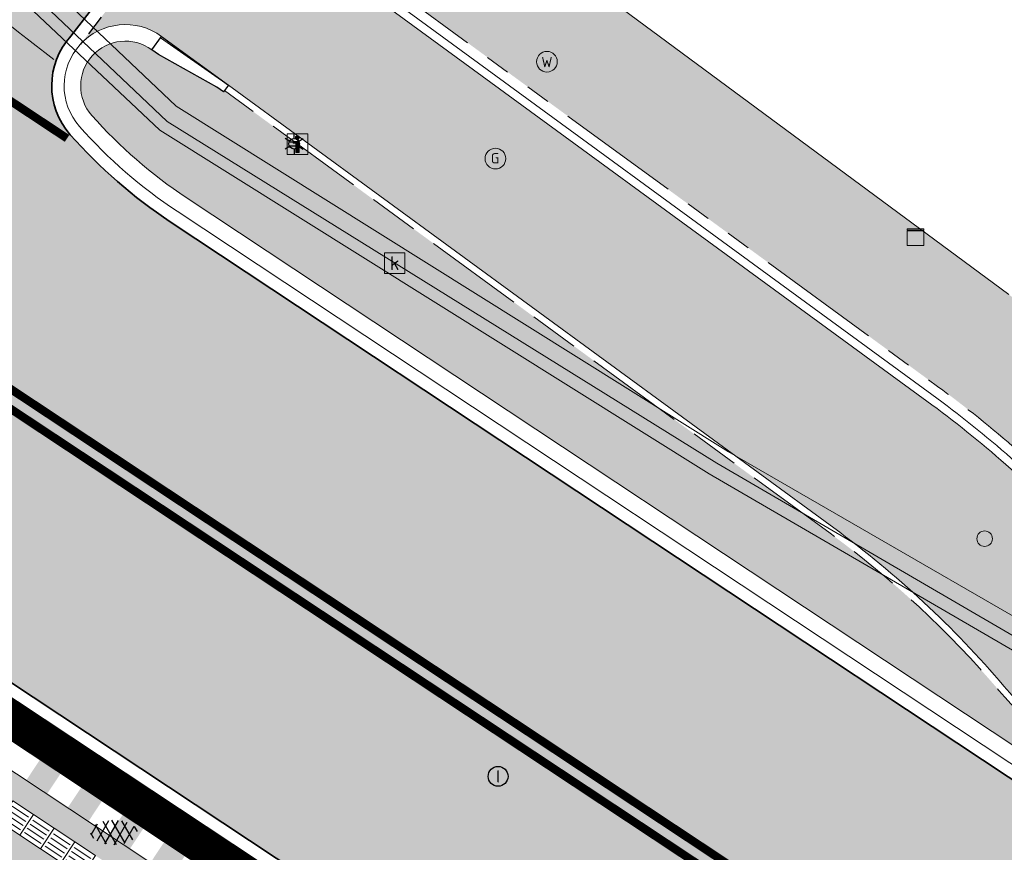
# Model space of a CAD drawing. Header units: metres. Extents: x 187916 to 189411, y 333285 to 334910.
# Tile 124 of 256: x 188318 to 188330, y 334472 to 334482. Entities that reach past the tile are written whole.
import ezdxf
from ezdxf.enums import TextEntityAlignment as Align

# ---------------------------------------------------------------- set-up
doc = ezdxf.new("R2010")
doc.units = ezdxf.units.M
for name, pattern in [('DASHED2', [0.375, 0.25, -0.125]), ('VH-OPSLUITBAND_100X200', [16, 8, -2, 4, -2]), ('VH-TROTTOIRBAND_180-200', [20, 10, -2, 2, -2, 2, -2]), ('VW-1-1_STREEP', [2, 1, -1])]:
    doc.linetypes.add(name, pattern=pattern)
for name, color, linetype, lineweight in [('B-ME-IE-MEUBILAIR_WEGMEUBILAIR-S', 253, 'Continuous', 18), ('B-ME-IE-MEUBILAIR_WEGMEUBILAIR_LICHTMAST-S', 253, 'Continuous', 25), ('B-ME-IE-MEUBILAIR_WEGMEUBILAIR_PAAL-S', 253, 'Continuous', 18), ('B-ME-IE-TERREINAFSCHEIDING_KUNSTMATIG_MUUR-G', 253, 'IE-TERREINAFSCHEIDING-KUNSTMATIG-DICHT', 18), ('B-ME-RI-HWA_KOLK-S', 253, 'Continuous', 25), ('B-ME-RI-PUT_INSPECTIE-S', 253, 'Continuous', 25), ('B-ME-VH-KANTOPSLUITING_ACHTERKANTBAND-G', 253, 'Continuous', 18), ('B-ME-VH-VERHARDING_ASFALT-G', 253, 'Continuous', 18), ('B-ME-VH-VERHARDING_ASFALT-S', 253, 'Continuous', 25), ('B-ME-VH-VERHARDING_BETONSTRAATSTEEN-G', 253, 'Continuous', 18), ('N-WE-GR-HAAG-HG01-A', 96, 'Continuous', 35), ('N-WE-VH-GOOT_TEGEL-G', 170, 'Continuous', 35), ('N-WE-VH-KANTOPSLUITING_OPSLUITBAND_80X200-G', 30, 'VH-OPSLUITBAND_100X200', 15), ('N-WE-VH-KANTOPSLUITING_PERRONBAND-G', 5, 'VH-TROTTOIRBAND_180-200', 25), ('N-WE-VH-KANTOPSLUITING_RIJWIELPADBAND_4-12 200-G', 94, 'VH-TROTTOIRBAND_180-200', 15), ('N-WE-VH-KANTOPSLUITING_VERLOOPBAND-S', 251, 'Continuous', 25), ('N-WE-VH-KANTOPSLUITING_VERLOOPBAND_TBV TEKENING-G', 10, 'Continuous', 25), ('N-WE-VH-KANTOPSLUITING_VOORKANTBAND-G', 7, 'Continuous', 15), ('N-WE-VH-KANTVERHARDING_STREKLAAG_BSS-G', 60, 'Continuous', 18), ('N-WE-VH-OPENVERHARDING_TEGEL-G', 7, 'Continuous', 35), ('N-WE-VH-VERHARDING_ASFALT_RIJWEG-A', 251, 'Continuous', 18), ('N-WE-VH-VERHARDING_BETONSTRAATSTEEN-ROOD-A', 11, 'Continuous', 18), ('N-WE-VH-VERHARDING_TEGEL-A', 254, 'Continuous', 5), ('N-WE-VH-VERKEERSTEGEL-S', 7, 'Continuous', 0), ('N-WE-VW-MARKERING_DWARS_DRIEHOEK_5050-G', 251, 'VW-HAAIETAND50-L-N', 0), ('N-WE-VW-MARKERING_LANGS_STREEP-G', 251, 'Continuous', 0), ('N-WE-VW-MARKERING_LANGS_STREEP_11-G', 251, 'VW-1-1_STREEP', 0)]:
    doc.layers.add(name, color=color, linetype=linetype, lineweight=lineweight)
doc.layers.add('N-WE-VH-MATERIAALSCHEIDING-G', color=7, linetype='DASHED2')
doc.layers.add('N-WE-VH-VERHARDING_STRAATBAKSTEEN_DF-A', color=7, linetype='Continuous', lineweight=18, true_color=0x713a38)
doc.styles.add('NLCS-ISO', font='NLCS-ISO.ttf')
doc.linetypes.add('IE-TERREINAFSCHEIDING-KUNSTMATIG-DICHT', pattern='A,8,-1,[82,NLCS.SHX,S=0.75,R=90,X=0,Y=0],-1', length=10)
doc.linetypes.add('VW-HAAIETAND50-L-N', pattern='A,0,-0.5,[150,NLCS.SHX,S=1,R=0,X=-0.625,Y=-0.25],-0.5', length=1)

# ---------------------------------------------------------------- blocks, each defined once
blk = doc.blocks.new('SRI-KOLK-SO')
at = {"color": 0, "linetype": 'ByBlock', "lineweight": 18}
blk.add_lwpolyline([(-1.125, -1.125), (1.125, -1.125), (1.125, 1.125), (-1.125, 1.125)], close=True, dxfattribs=at)
at = {"color": 0, "linetype": 'ByBlock', "lineweight": 18, "style": 'NLCS-ISO'}
blk.add_text('k', height=1.5, dxfattribs=at).set_placement((0, 0), align=Align.MIDDLE_CENTER)
blk = doc.blocks.new('SIE-WEG_STRAATPOT_WATER-SO')
blk.add_circle((0, 2.91038304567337e-14), 0.4)
at = {"style": 'NLCS-ISO'}
blk.add_text('W', height=0.4, dxfattribs=at).set_placement((-0.2128690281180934, -0.2108641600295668))
blk = doc.blocks.new('SIE-WEG_STRAATPOT_GAS-SO')
blk.add_circle((0, 0), 0.4)
at = {"style": 'NLCS-ISO'}
blk.add_text('G', height=0.4, dxfattribs=at).set_placement((-0.1780800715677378, -0.1884877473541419))
blk = doc.blocks.new('SIE-WEG_VERKEERSBORD_INFORMATIE-SO')
at = {"linetype": 'ByBlock', "lineweight": 18}
h = blk.add_hatch(color=0, dxfattribs=at)
h.dxf.hatch_style = 1
h.paths.add_polyline_path([(0.31640625, 0.4893749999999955), (-0.8226562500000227, 0.4893749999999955), (-0.8226562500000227, 0.1940624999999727), (-0.31640625, 0.1940624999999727), (-0.31640625, -1.620000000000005), (0.31640625, -1.620000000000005)])
h = blk.add_hatch(color=0, dxfattribs=at)
h.dxf.hatch_style = 1
edge = h.paths.add_edge_path()
edge.add_arc((0, 1.246607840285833), 0.3733921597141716, 0, 360)
at = {"color": 0, "linetype": 'ByBlock', "lineweight": 18}
for points in [[(-2, -2), (2, -2), (2, 2), (-2, 2)], [(0.31640625, 0.4893749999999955), (-0.8226562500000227, 0.4893749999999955), (-0.8226562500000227, 0.1940624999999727), (-0.31640625, 0.1940624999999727), (-0.31640625, -1.620000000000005), (0.31640625, -1.620000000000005)]]:
    blk.add_lwpolyline(points, close=True, dxfattribs=at)
blk.add_circle((0, 1.246607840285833), 0.3733921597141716, dxfattribs=at)
blk = doc.blocks.new('B-SIE-WEG_LICHTMAST-SO')
at = {"ltscale": 0.1}
for p, q in [((8.349587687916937e-10, 1.265625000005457), (1.669846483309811e-09, 2.53125000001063)), ((-1.096064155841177, 0.6328125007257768), (-2.192125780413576, 1.265625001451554)), ((1.096064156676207, 0.6328124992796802), (2.192125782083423, 1.26562499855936)), ((-1.096064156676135, -0.6328124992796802), (-2.192125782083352, -1.26562499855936)), ((-8.349587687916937e-10, -1.265625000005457), (-1.669775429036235e-09, -2.53125000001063)), ((1.096064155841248, -0.6328125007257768), (2.192125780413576, -1.265625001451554))]:
    blk.add_line(p, q, dxfattribs=at)
at = {"flags": 128}
for points in [[(-1.162672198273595, 0.4999999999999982), (1.162672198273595, 0.4999999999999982)], [(-1.162672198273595, -0.4999999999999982), (1.162672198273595, -0.4999999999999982)]]:
    blk.add_lwpolyline(points, dxfattribs=at)
at = {"ltscale": 0.1}
blk.add_circle((0, 0), 1.265625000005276, dxfattribs=at)
at = {"style": 'NLCS-ISO'}
blk.add_attdef('TYPE', text='', height=1.8, dxfattribs=at).set_placement((1.669846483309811e-09, 2.53125000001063), align=Align.BOTTOM_CENTER)
blk = doc.blocks.new('SIE-WEG_PAAL_ALGEMEEN_TYPE_01-SO')
h = blk.add_hatch(color=256)
edge = h.paths.add_edge_path()
edge.add_arc((2.273736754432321e-16, 0), 0.1875, 0, 360)
at = {"ltscale": 0.5}
blk.add_circle((2.273736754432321e-16, 0), 0.1875, dxfattribs=at)
blk = doc.blocks.new('SRI-PUT_INSPECTIE-SO')
blk.add_circle((0, -7.105427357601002e-14), 1.999999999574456)
at = {"style": 'NLCS-ISO'}
blk.add_text('I', height=2.5, dxfattribs=at).set_placement((-0.002795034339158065, -0.007140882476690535), align=Align.MIDDLE_CENTER)
blk = doc.blocks.new('SVH-ASFALT-SO')
at = {"ltscale": 0.1}
for p, q in [((-3.363759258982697, 2.173798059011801), (-1.827884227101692, 4.834011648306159)), ((-1.90966580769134, 0.6923617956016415), (0.9476199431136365, 5.64132588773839)), ((2.754090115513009, -0.2170218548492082), (-0.4687746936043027, 5.365143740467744)), ((0, 0), (3.267551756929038, 5.659565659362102)), ((4.867727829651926, 0.1220502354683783), (1.647185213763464, 5.700193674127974)), ((2.175571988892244, -0.2317987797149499), (5.321577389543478, 5.217242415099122)), ((6.701218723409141, 0.946350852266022), (4.043291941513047, 5.550015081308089)), ((-2.71961448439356, 1.263712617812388), (-3.454265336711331, 2.536165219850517)), ((0.3610377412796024, -0.07213355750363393), (-2.305319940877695, 4.546133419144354)), ((4.656575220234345, 0.06542487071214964), (7.070171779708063, 4.245896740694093)), ((7.827971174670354, 2.994758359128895), (7.146137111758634, 4.175729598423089))]:
    blk.add_line(p, q, dxfattribs=at)
at = {"style": 'NLCS-ISO'}
blk.add_attdef('KLEUR', text='', height=1.8, dxfattribs=at).set_placement((9.485913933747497, 2.74105960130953), align=Align.MIDDLE_LEFT)
at = {"style": 'NLCS-ISO', "flags": 1}
blk.add_attdef('FUNCTIE', text='', height=1.8, dxfattribs=at).set_placement((0.1159930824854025, -3.584775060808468), align=Align.MIDDLE_CENTER)
blk = doc.blocks.new('SIE-MEUBILAIR_KAST-SO')
for points in [[(-1, 1), (1, 1), (1, 0.8400000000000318), (-1, 0.8400000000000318)], [(-1, 0.7599999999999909), (1, 0.7599999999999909), (1, -1), (-1, -1)]]:
    blk.add_lwpolyline(points, close=True)
blk = doc.blocks.new('DTM')
at = {"layer": 'B-ME-IE-TERREINAFSCHEIDING_KUNSTMATIG_MUUR-G', "ltscale": 0.2, "flags": 128}
blk.add_lwpolyline([(188330.2230000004, 334479.044), (188325.1970000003, 334482.7590000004)], dxfattribs=at)
at = {"layer": 'B-ME-VH-KANTOPSLUITING_ACHTERKANTBAND-G', "ltscale": 0.2, "flags": 128}
blk.add_lwpolyline([(188344.3339999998, 334467.0180000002), (188338.7370000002, 334470.4870000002), (188332.3360000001, 334474.3109999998), (188332.1800000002, 334474.057), (188326.838, 334477.1430000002), (188320.1660000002, 334481.318), (188318.5219999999, 334482.878), (188317.7689999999, 334485.0959999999), (188318.1310000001, 334487.2779999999), (188319.0249999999, 334489.3029999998), (188319.4070000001, 334489.1039999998), (188320.0279999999, 334490.4279999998), (188319.625, 334490.6320000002), (188322.1150000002, 334496.0079999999)], dxfattribs=at)
at = {"layer": 'B-ME-VH-VERHARDING_ASFALT-G', "ltscale": 0.2, "flags": 128}
blk.add_lwpolyline([(188343.9759999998, 334466.4449999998), (188338.4189999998, 334469.9369999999), (188332.0010000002, 334473.7390000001), (188326.605, 334476.8769999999), (188319.966, 334481.0269999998), (188318.23, 334482.6680000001), (188317.4130000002, 334485.142), (188317.7889999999, 334487.3879999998), (188318.6839999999, 334489.4500000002), (188319.3530000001, 334490.7859999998), (188315.699, 334492.7800000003), (188314.9199999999, 334491.483), (188312.2250000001, 334487.202), (188311.7349999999, 334486.7719999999), (188311.1060000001, 334486.6850000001), (188310.4169999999, 334487.023), (188298.4180000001, 334494.9909999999), (188291.324, 334499.6630000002), (188283.9870000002, 334504.5419999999)], dxfattribs=at)
at = {"layer": 'B-ME-VH-VERHARDING_BETONSTRAATSTEEN-G', "ltscale": 0.2, "flags": 128}
blk.add_lwpolyline([(188378.2239999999, 334440.8500000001), (188370.3450000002, 334446.9980000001), (188362.6469999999, 334453.023), (188357.9330000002, 334456.682), (188351.8670000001, 334461.233), (188347.9029999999, 334463.9989999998), (188344.0550000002, 334466.5959999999), (188338.5040000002, 334470.0600000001), (188332.0819999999, 334473.8700000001), (188326.6979999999, 334477.003), (188320.0559999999, 334481.1340000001), (188318.3319999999, 334482.7710000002), (188317.5869999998, 334485.1129999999), (188317.9470000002, 334487.3659999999), (188318.8119999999, 334489.3909999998), (188319.4730000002, 334490.7280000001), (188322.0090000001, 334496.2519999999)], dxfattribs=at)
at = {"layer": 'B-ME-IE-MEUBILAIR_WEGMEUBILAIR-S'}
for name, p, xscale, yscale, zscale in [('SIE-WEG_STRAATPOT_WATER-SO', (188324.644, 334481.854), 0.3125, 0.3125, 0.3125), ('SIE-WEG_VERKEERSBORD_INFORMATIE-SO', (188321.63, 334480.859), 0.0625, 0.0625, 0.0625), ('SIE-WEG_STRAATPOT_GAS-SO', (188324.022, 334480.684), 0.3125, 0.3125, 0.3125), ('SIE-MEUBILAIR_KAST-SO', (188329.098, 334479.736), 0.1, 0.1, 0.1)]:
    blk.add_blockref(name, p, dxfattribs=dict(at, xscale=xscale, yscale=yscale, zscale=zscale))
at = {"layer": 'B-ME-IE-MEUBILAIR_WEGMEUBILAIR_LICHTMAST-S', "xscale": 0.05, "yscale": 0.05, "zscale": 0.05}
blk.add_blockref('B-SIE-WEG_LICHTMAST-SO', (188321.59, 334480.863), dxfattribs=at)
at = {"layer": 'B-ME-IE-MEUBILAIR_WEGMEUBILAIR_PAAL-S', "xscale": 0.5, "yscale": 0.5, "zscale": 0.5}
blk.add_blockref('SIE-WEG_PAAL_ALGEMEEN_TYPE_01-SO', (188329.932, 334476.093), dxfattribs=at)
at = {"layer": 'B-ME-RI-HWA_KOLK-S', "xscale": 0.11, "yscale": 0.11, "zscale": 0.11}
blk.add_blockref('SRI-KOLK-SO', (188322.805, 334479.421), dxfattribs=at)
at = {"layer": 'B-ME-RI-PUT_INSPECTIE-S', "xscale": 0.06, "yscale": 0.06, "zscale": 0.06250000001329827}
blk.add_blockref('SRI-PUT_INSPECTIE-SO', (188324.054, 334473.222), dxfattribs=at)
at = {"layer": 'B-ME-VH-VERHARDING_ASFALT-S', "xscale": 0.05, "yscale": 0.05, "zscale": 0.05}
blk.add_blockref('SVH-ASFALT-SO', (188319.305, 334472.407), dxfattribs=at)
blk = doc.blocks.new('SVH-VERKEERSTEGEL_300X300_GELEIDETEGEL')
blk.add_lwpolyline([(-0.15, 5.551115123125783e-17), (0.15, 5.551115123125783e-17), (0.15, -0.3), (-0.15, -0.3)], close=True)
at = {"lineweight": 0, "flags": 128}
for points in [[(0.12, -0.05999999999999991), (-0.1200000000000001, -0.05999999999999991)], [(0.12, -0.1199999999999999), (-0.1200000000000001, -0.1199999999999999)], [(0.12, -0.1799999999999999), (-0.1200000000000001, -0.1799999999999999)], [(0.12, -0.2399999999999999), (-0.12, -0.2399999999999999)]]:
    blk.add_lwpolyline(points, dxfattribs=at)
blk = doc.blocks.new('SVH-VERLOOPBAND_OPSLUITBAND 100X250 HD_TROTTOIRBAND 180 200X250 HD_L1000-MM')
at = {"linetype": 'Continuous', "lineweight": 0}
blk.add_lwpolyline([(0, 100.0000000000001), (100, 100.0000000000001), (900, 200), (1000, 200), (1000, 0), (0, 1.13686837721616e-13)], close=True, dxfattribs=at)
blk.add_lwpolyline([(900, 20), (1000, 20), (900, 20), (100, 9.947598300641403e-14)], dxfattribs=at)
blk = doc.blocks.new('ontwerp Wilhelmina- & Engelenkampstraat')
at = {"layer": 'N-WE-GR-HAAG-HG01-A', "transparency": 33554610}
h = blk.add_hatch(color=256, dxfattribs=at)
h.dxf.hatch_style = 1
h.paths.add_polyline_path([(188320.7478944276, 334481.5056305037), (188320.7360918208, 334481.489484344), (188320.6553610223, 334481.5484973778), (188319.9212582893, 334481.9561082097, 0.9554358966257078), (188319.1466935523, 334481.2050897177, 0.06547653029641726), (188320.2868862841, 334480.2138319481), (188331.3237910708, 334472.9028612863, 0.336309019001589), (188331.6852574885, 334472.931045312), (188331.4424900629, 334473.0880930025), (188331.4337394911, 334473.0937537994, -0.0731404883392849), (188330.1038152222, 334474.2607007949, 0.05902949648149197), (188328.048393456, 334476.1690724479)])
at = {"layer": 'N-WE-VH-OPENVERHARDING_TEGEL-G', "linetype": 'Continuous'}
h = blk.add_hatch(color=256, dxfattribs=at)
h.dxf.hatch_style = 1
h.paths.add_polyline_path([(188318.3584198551, 334473.1801369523), (188318.6083743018, 334473.0142370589), (188318.7742741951, 334473.2641915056), (188318.5243197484, 334473.4300913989)])
h = blk.add_hatch(color=256, dxfattribs=at)
h.dxf.hatch_style = 1
h.paths.add_polyline_path([(188318.8588489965, 334472.8488105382), (188319.1088034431, 334472.6829106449), (188319.2747033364, 334472.9328650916), (188319.0247488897, 334473.0987649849)])
h = blk.add_hatch(color=256, dxfattribs=at)
h.dxf.hatch_style = 1
h.paths.add_polyline_path([(188319.359134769, 334472.5175792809), (188319.6090892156, 334472.3516793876), (188319.7749891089, 334472.6016338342), (188319.5250346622, 334472.7675337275)])
h = blk.add_hatch(color=256, dxfattribs=at)
h.dxf.hatch_style = 1
h.paths.add_polyline_path([(188319.8595639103, 334472.1862528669), (188320.1095183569, 334472.0203529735), (188320.2754182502, 334472.2703074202), (188320.0254638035, 334472.4362073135)])
at = {"layer": 'N-WE-VH-VERHARDING_ASFALT_RIJWEG-A', "transparency": 33554610}
h = blk.add_hatch(color=256, dxfattribs=at)
h.dxf.hatch_style = 1
edge = h.paths.add_edge_path()
edge.add_line((188163.8208333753, 334580.6406240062), (188159.2952212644, 334575.7984076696))
edge.add_line((188159.2952212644, 334575.7984076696), (188174.5957356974, 334565.9704214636))
edge.add_line((188174.5957356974, 334565.9704214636), (188208.8839609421, 334543.8760752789))
edge.add_arc((188265.1432202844, 334630.8183515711), 103.5570551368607, 237.0935993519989, 239.2286548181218)
edge.add_arc((189667.3076695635, 336961.7811804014), 2823.749582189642, 238.9808935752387, 239.4819934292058)
edge.add_line((188233.3818636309, 334529.2067239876), (188237.2558465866, 334526.9002472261))
edge.add_arc((188172.8948845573, 334415.8189779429), 128.3798341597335, 56.614742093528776, 59.911814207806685, ccw=False)
edge.add_arc((188228.9109722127, 334498.8883011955), 28.21409776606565, 55.4845922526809, 58.773180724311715, ccw=False)
edge.add_line((188244.8978654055, 334522.1359797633), (188270.2099100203, 334505.7794106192))
edge.add_arc((188264.7010883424, 334497.2544241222), 10.15000054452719, 13.737900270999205, 57.129572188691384, ccw=False)
edge.add_line((188274.5607201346, 334499.6648539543), (188285.3916733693, 334492.8307818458))
edge.add_arc((188287.0274187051, 334482.813442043), 10.15001278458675, 56.479027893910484, 99.27405743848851, ccw=False)
edge.add_line((188292.6326838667, 334491.2753426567), (188328.2332900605, 334467.6895627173))
edge.add_arc((188166.0016867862, 334216.8707131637), 298.7125514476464, 47.8039201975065, 57.10489379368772, ccw=False)
edge.add_arc((188346.5713980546, 334415.6696875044), 30.15000000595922, 31.86626050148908, 48.27499196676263, ccw=False)
edge.add_arc((188363.5941228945, 334425.9773084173), 10.25375049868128, 32.663466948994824, 33.16756871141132, ccw=False)
edge.add_arc((188363.7680247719, 334425.9005759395), 10.15000001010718, 9.405490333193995, 33.55795590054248, ccw=False)
edge.add_arc((188373.1107148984, 334427.4481680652), 0.680000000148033, -65.24652159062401, 9.405490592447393, ccw=False)
edge.add_line((188373.39544101, 334426.8306479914), (188373.3535042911, 334426.8064665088))
edge.add_line((188373.3535042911, 334426.8064665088), (188373.0122377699, 334426.6096859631))
edge.add_arc((188366.2889411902, 334422.7187079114), 7.76803881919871, 0.9923180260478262, 30.05928364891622, ccw=False)
edge.add_line((188374.0558150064, 334422.853237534), (188385.6760825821, 334436.9428109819))
edge.add_arc((188384.9421657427, 334443.9042308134), 6.99999999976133, 238.676415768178, 276.0182515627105, ccw=False)
edge.add_line((188381.3030702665, 334437.9245164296), (188374.3090535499, 334441.7971089))
edge.add_line((188374.3090535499, 334441.7971089), (188374.1759859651, 334441.5785117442))
edge.add_arc((188373.7240602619, 334441.8357337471), 0.5199999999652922, 236.9865645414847, 330.35281892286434, ccw=False)
edge.add_arc((188428.1308333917, 334525.1050683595), 99.98797832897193, 235.55122826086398, 236.8408409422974, ccw=False)
edge.add_arc((188411.6700745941, 334501.8726051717), 71.51970141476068, 233.64609065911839, 235.89746209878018, ccw=False)
edge.add_arc((188411.670100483, 334501.8726410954), 71.51974569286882, 233.2495609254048, 233.64609101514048, ccw=False)
edge.add_arc((188457.7549952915, 334568.1260296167), 152.2034652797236, 230.5042180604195, 234.2720138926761, ccw=False)
edge.add_arc((188166.9569656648, 334218.1136175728), 302.8501405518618, 50.16648870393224, 50.26164584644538)
edge.add_arc((188166.9570554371, 334218.113725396), 302.8500002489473, 50.26164586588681, 51.22502147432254)
edge.add_arc((188166.9539407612, 334218.1098417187), 302.854978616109, 51.22502222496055, 51.3192961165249)
edge.add_arc((188167.7827901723, 334219.1716967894), 301.508037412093, 51.31614081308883, 52.74067650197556)
edge.add_arc((188166.9798580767, 334218.1437757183), 302.8122778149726, 52.73751119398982, 52.83170123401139)
edge.add_arc((188166.9570555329, 334218.113725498), 302.8500001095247, 52.83169831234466, 54.43051335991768)
edge.add_arc((188166.9767697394, 334218.1413522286), 302.8160606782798, 54.43050684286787, 54.52539666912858)
edge.add_arc((188160.6555547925, 334209.0669401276), 313.8745045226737, 54.54701659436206, 57.10245107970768)
edge.add_line((188331.1328921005, 334472.609502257), (188320.0936543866, 334479.922007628))
edge.add_arc((188323.4852573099, 334485.0441346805), 6.143220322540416, 221.5045135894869, 236.48957065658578, ccw=False)
edge.add_arc((188319.5511004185, 334481.5629375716), 0.8899999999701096, 137.6692106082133, 221.5046791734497, ccw=False)
edge.add_line((188318.8931507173, 334482.1622723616), (188319.2594146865, 334482.6371719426))
edge.add_line((188319.2594146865, 334482.6371719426), (188319.2912123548, 334482.6784009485))
edge.add_arc((188340.6890844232, 334510.7641414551), 35.30832407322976, 218.5773896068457, 232.6970680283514, ccw=False)
edge.add_arc((188279.0883320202, 334513.8429033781), 42.25714136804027, 321.20296164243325, 323.56659149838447, ccw=False)
edge.add_arc((188310.4726214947, 334488.8679822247), 2.15802668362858, 242.7824537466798, 315.8976350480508, ccw=False)
edge.add_line((188309.4856042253, 334486.9489001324), (188295.3438852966, 334496.3165348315))
edge.add_line((188295.3438852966, 334496.3165348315), (188286.6449701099, 334501.9456440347))
edge.add_line((188286.6449701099, 334501.9456440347), (188245.2759046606, 334528.678213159))
edge.add_arc((188189.2378963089, 334441.9585258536), 103.2500002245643, 57.12957376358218, 59.23144345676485)
edge.add_line((188242.0576432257, 334530.6751358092), (188236.73552821, 334533.8437957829))
edge.add_arc((182886.7756591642, 325560.3118348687), 10447.31288197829, 59.19688513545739, 59.33512800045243)
edge.add_line((188215.0687000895, 334546.7260098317), (188212.1448451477, 334548.5376449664))
edge.add_line((188212.1448451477, 334548.5376449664), (188202.8877957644, 334554.5207101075))
edge.add_line((188202.8877957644, 334554.5207101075), (188173.134058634, 334573.6931625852))
edge.add_line((188173.134058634, 334573.6931625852), (188171.667712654, 334574.6976989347))
edge.add_arc((188421.3357456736, 334919.3221964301), 425.5586575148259, 233.19857496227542, 234.07802403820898, ccw=False)
edge.add_line((188166.4075921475, 334578.5703695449), (188163.8279358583, 334580.6347157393))
edge.add_line((188163.8279358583, 334580.6347157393), (188163.8208333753, 334580.6406240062))
at = {"layer": 'N-WE-VH-VERHARDING_BETONSTRAATSTEEN-ROOD-A', "transparency": 33554610}
h = blk.add_hatch(color=11, dxfattribs=at)
h.dxf.hatch_style = 1
edge = h.paths.add_edge_path()
edge.add_line((188375.2147114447, 334443.5733533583), (188373.2174280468, 334444.7891682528))
edge.add_arc((188381.0689906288, 334457.6873451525), 15.1000000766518, 235.2596571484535, 238.6696917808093, ccw=False)
edge.add_arc((188456.5123600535, 334566.477660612), 147.48970786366, 234.2901737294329, 235.2596571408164, ccw=False)
edge.add_arc((188456.7561591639, 334566.7947621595), 147.8894904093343, 230.4757839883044, 234.28518571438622, ccw=False)
edge.add_arc((188456.5198589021, 334566.4880194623), 147.5025007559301, 230.2672198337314, 230.4707572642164, ccw=False)
edge.add_arc((188166.9570555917, 334218.1137255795), 305.5000000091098, 50.2672138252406, 56.9684209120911)
edge.add_arc((188338.9909921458, 334482.7033789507), 10.09999998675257, 228.7488354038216, 236.9684209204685, ccw=False)
edge.add_line((188332.3314450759, 334475.1099322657), (188330.1871062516, 334476.9905440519))
edge.add_arc((188321.0219869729, 334466.5401569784), 13.90000004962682, 48.74883540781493, 53.7864393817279)
edge.add_line((188329.2340603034, 334477.7549620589), (188321.9163525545, 334483.1041001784))
edge.add_line((188321.9163525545, 334483.1041001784), (188321.1092134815, 334483.6941071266))
edge.add_arc((188336.9217947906, 334505.5168472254), 26.94939170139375, 232.6500292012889, 234.0732165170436, ccw=False)
edge.add_line((188320.5720853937, 334484.0935721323), (188319.0080041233, 334482.0655770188))
edge.add_arc((188319.5511004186, 334481.5629375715), 0.7400000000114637, 53.8337420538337, 137.215522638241, ccw=False)
edge.add_line((188319.987796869, 334482.160345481), (188320.7951048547, 334481.5702151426))
edge.add_line((188320.7951048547, 334481.5702151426), (188328.0955506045, 334476.2336959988))
edge.add_arc((188321.0219869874, 334466.540156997), 12.00000002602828, 40.36816161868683, 53.88104476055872, ccw=False)
edge.add_arc((188334.7361571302, 334478.1986962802), 5.999999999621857, 220.3681616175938, 237.1009317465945)
edge.add_line((188331.4771923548, 334473.1609240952), (188331.4859429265, 334473.1552632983))
edge.add_line((188331.4859429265, 334473.1552632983), (188331.9057572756, 334472.8836829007))
edge.add_arc((188159.7065955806, 334207.6705933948), 316.2127988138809, 54.55319300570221, 57.004898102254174, ccw=False)
edge.add_line((188343.0932236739, 334465.274705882), (188343.4998357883, 334464.9839278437))
edge.add_arc((188166.9570557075, 334218.1137257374), 303.4999998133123, 52.8316079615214, 54.43053505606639, ccw=False)
edge.add_line((188350.3194962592, 334459.9617467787), (188350.717730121, 334459.6586161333))
edge.add_arc((188172.028965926, 334224.6122750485), 295.2565950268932, 51.29978564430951, 52.756893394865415, ccw=False)
edge.add_line((188356.6368457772, 334455.038809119), (188357.0272517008, 334454.7264259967))
edge.add_arc((188166.9653213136, 334218.1237535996), 303.4870046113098, 50.26159623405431, 51.225233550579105, ccw=False)
edge.add_line((188360.9795197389, 334451.4965300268), (188361.363899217, 334451.1764356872))
edge.add_arc((188457.653295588, 334567.9945892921), 151.3873471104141, 230.502353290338, 234.2756569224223)
edge.add_line((188369.2603148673, 334445.0929626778), (188369.41947413, 334444.971713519))
edge.add_arc((188380.4179373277, 334459.5740730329), 18.28100369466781, 233.0130258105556, 238.8807426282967)
edge.add_line((188370.9699289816, 334443.9238259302), (188373.9036623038, 334442.1592196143))
edge.add_arc((188373.7240602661, 334441.8357337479), 0.3699999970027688, -29.64405162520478, 60.96060193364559, ccw=False)
edge.add_line((188374.0456327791, 334441.652727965), (188375.2147114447, 334443.5733533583))
at = {"layer": 'N-WE-VH-VERHARDING_STRAATBAKSTEEN_DF-A', "transparency": 33554610}
h = blk.add_hatch(color=256, dxfattribs=at)
h.dxf.hatch_style = 1
h.paths.add_polyline_path([(188379.7799532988, 334442.9046545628), (188379.3278039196, 334443.2990667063), (188378.5389731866, 334442.3947735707), (188378.9911225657, 334442.0003614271)])
edge = h.paths.add_edge_path()
edge.add_line((188373.3318216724, 334444.9770887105), (188374.168345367, 334444.4678680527))
edge.add_line((188374.168345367, 334444.4678680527), (188374.2537637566, 334444.4158709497))
edge.add_line((188374.2537637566, 334444.4158709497), (188374.9787085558, 334444.0682288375))
edge.add_line((188374.9787085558, 334444.0682288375), (188375.0641269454, 334444.0162317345))
edge.add_line((188375.0641269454, 334444.0162317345), (188375.8432918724, 334443.5653414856))
edge.add_line((188375.8432918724, 334443.5653414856), (188375.9287102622, 334443.5133443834))
edge.add_line((188375.9287102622, 334443.5133443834), (188376.8064353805, 334442.9790430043))
edge.add_line((188376.8064353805, 334442.9790430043), (188377.6606192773, 334442.459071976))
edge.add_line((188377.6606192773, 334442.459071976), (188377.7460376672, 334442.4070748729))
edge.add_line((188377.7460376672, 334442.4070748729), (188377.902028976, 334442.6633300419))
edge.add_line((188377.902028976, 334442.6633300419), (188378.9911225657, 334442.0003614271))
edge.add_line((188378.9911225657, 334442.0003614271), (188379.4395599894, 334441.7273821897))
edge.add_line((188379.4395599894, 334441.7273821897), (188379.2835686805, 334441.4711270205))
edge.add_line((188379.2835686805, 334441.4711270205), (188380.2147021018, 334440.9043141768))
edge.add_line((188380.2147021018, 334440.9043141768), (188381.0710000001, 334442.311))
edge.add_line((188381.0710000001, 334442.311), (188380.525, 334442.732))
edge.add_line((188380.525, 334442.732), (188378.5359999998, 334444.213))
edge.add_line((188378.5359999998, 334444.213), (188378, 334444.608))
edge.add_line((188378, 334444.608), (188378.1260000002, 334444.733))
edge.add_line((188378.1260000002, 334444.733), (188376.6209999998, 334445.6329999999))
edge.add_line((188376.6209999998, 334445.6329999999), (188376.6859999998, 334445.7289999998))
edge.add_line((188376.6859999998, 334445.7289999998), (188374.4539999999, 334447.429))
edge.add_line((188374.4539999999, 334447.429), (188369.2390000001, 334451.1189999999))
edge.add_line((188369.2390000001, 334451.1189999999), (188364.8059999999, 334454.2939999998))
edge.add_line((188364.8059999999, 334454.2939999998), (188359.0350000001, 334458.318))
edge.add_line((188359.0350000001, 334458.318), (188356.6320000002, 334459.9909999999))
edge.add_line((188356.6320000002, 334459.9909999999), (188355.5469999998, 334460.8050000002))
edge.add_line((188355.5469999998, 334460.8050000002), (188353.1600000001, 334462.5049999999))
edge.add_line((188353.1600000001, 334462.5049999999), (188351.8730000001, 334463.3909999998))
edge.add_line((188351.8730000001, 334463.3909999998), (188350.753, 334464.2089999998))
edge.add_line((188350.753, 334464.2089999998), (188347.1490000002, 334466.767))
edge.add_line((188347.1490000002, 334466.767), (188345.9029999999, 334467.7029999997))
edge.add_line((188345.9029999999, 334467.7029999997), (188345.731, 334467.841))
edge.add_line((188345.731, 334467.841), (188337.602, 334473.7149999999))
edge.add_line((188337.602, 334473.7149999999), (188334.2510000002, 334476.3659999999))
edge.add_line((188334.2510000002, 334476.3659999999), (188331.8950000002, 334478.0340000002))
edge.add_line((188331.8950000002, 334478.0340000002), (188331.7949999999, 334477.9180000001))
edge.add_line((188331.7949999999, 334477.9180000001), (188331.1200000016, 334478.3370000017))
edge.add_line((188331.1200000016, 334478.3370000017), (188330.2230000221, 334479.0440000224))
edge.add_line((188330.2230000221, 334479.0440000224), (188325.1970000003, 334482.7590000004))
edge.add_line((188325.1970000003, 334482.7590000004), (188321.5099999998, 334485.4560000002))
edge.add_line((188321.5099999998, 334485.4560000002), (188320.4370000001, 334486.9670000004))
edge.add_line((188320.4370000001, 334486.9670000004), (188320.7119999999, 334488.1680000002))
edge.add_line((188320.7119999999, 334488.1680000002), (188318.7810840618, 334488.6739897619))
edge.add_arc((188321.3183473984, 334487.4898044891), 2.799999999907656, 154.98071356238, 228.6156593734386)
edge.add_arc((188335.2072207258, 334503.2409697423), 23.80000005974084, 228.5975928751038, 233.8337336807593)
edge.add_line((188321.1621158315, 334484.0270416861), (188321.2860837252, 334483.9364229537))
edge.add_line((188321.2860837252, 334483.9364229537), (188321.3668145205, 334483.8774099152))
edge.add_line((188321.3668145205, 334483.8774099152), (188321.9654504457, 334483.3407209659))
edge.add_line((188321.9654504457, 334483.3407209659), (188322.046181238, 334483.2817079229))
edge.add_line((188322.046181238, 334483.2817079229), (188329.3640355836, 334477.9324625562))
edge.add_arc((188321.0219869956, 334466.5401570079), 14.1200000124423, 48.74883540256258, 53.7864392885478, ccw=False)
edge.add_line((188330.3321656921, 334477.1559458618), (188332.4765045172, 334475.275334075))
edge.add_arc((188338.9909921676, 334482.7033789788), 9.880000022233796, 228.7488354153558, 236.9734786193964)
edge.add_arc((188166.9570553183, 334218.1137257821), 305.7200000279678, 50.26721250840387, 56.96825739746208, ccw=False)
edge.add_arc((188456.5164043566, 334566.4838236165), 147.27706583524, 230.2672125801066, 230.4705606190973)
edge.add_arc((188456.7559828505, 334566.7945341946), 147.6692023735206, 230.4755941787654, 234.2848972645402)
edge.add_arc((188456.512363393, 334566.4776565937), 147.2697064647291, 234.2898860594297, 235.2596551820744)
edge.add_arc((188381.0689905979, 334457.6873451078), 14.88000002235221, 235.2596571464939, 238.6696917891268)
at = {"layer": 'N-WE-VH-VERHARDING_TEGEL-A', "transparency": 33554610}
h = blk.add_hatch(color=256, dxfattribs=at)
h.dxf.hatch_style = 1
h.paths.add_polyline_path([(188312.1014954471, 334477.317429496), (188311.9358669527, 334477.0672951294), (188314.9379989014, 334475.0796305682), (188314.9379989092, 334475.07963058), (188315.1881417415, 334474.9140148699), (188315.4382846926, 334474.7483991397), (188315.4382847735, 334474.7483992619), (188315.6884276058, 334474.5827835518), (188316.4389996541, 334474.0858415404), (188316.4389996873, 334474.0858415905), (188316.6891425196, 334473.9202258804), (188317.4397145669, 334473.4232838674), (188317.4397146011, 334473.4232839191), (188317.6898574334, 334473.257668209), (188318.4404294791, 334472.7607261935), (188318.4404295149, 334472.7607262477), (188318.6905723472, 334472.5951105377), (188319.4411443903, 334472.0981685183), (188319.4411444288, 334472.0981685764), (188319.6912872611, 334471.9325528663), (188320.4418592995, 334471.43561084), (188320.4418593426, 334471.435610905), (188320.6920021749, 334471.2699951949), (188321.4425742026, 334470.7730531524), (188321.4425742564, 334470.7730532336), (188321.6927170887, 334470.6074375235), (188321.9427591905, 334470.4418885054), (188322.192889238, 334470.27628126), (188322.3569736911, 334470.5240837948)])
h = blk.add_hatch(color=256, dxfattribs=at)
h.dxf.hatch_style = 1
h.paths.add_polyline_path([(188311.5456119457, 334476.745125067), (188311.7975940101, 334476.5823213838), (188312.0495760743, 334476.4195177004), (188311.886772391, 334476.1675356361), (188311.7239676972, 334475.9155520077), (188321.2997984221, 334469.7286810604), (188321.4626021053, 334469.9806631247), (188321.6254057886, 334470.232645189), (188321.8773878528, 334470.0698415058), (188322.1293699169, 334469.9070378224), (188322.2546307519, 334469.8261077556), (188322.2774079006, 334469.8605099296), (188322.0272735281, 334470.026138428), (188321.7771434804, 334470.1917456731), (188321.5270006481, 334470.3573613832), (188321.2769585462, 334470.5229104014), (188321.2769584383, 334470.5229102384), (188321.026815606, 334470.6885259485), (188320.7766727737, 334470.8541416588), (188320.7766726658, 334470.8541414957), (188320.5265298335, 334471.0197572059), (188320.0261006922, 334471.3510836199), (188320.0261008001, 334471.3510837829), (188318.2748138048, 334472.5105834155), (188318.2748139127, 334472.5105835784), (188311.7702384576, 334476.8171607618), (188311.5200913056, 334476.9827977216), (188311.4196209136, 334476.8265269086)])
at = {"layer": 'N-WE-VH-GOOT_TEGEL-G'}
for points in [[(188277.3814934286, 334486.720956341), (188278.5889625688, 334488.4539261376, -0.03051628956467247), (188279.3382961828, 334489.4391516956, -0.00356374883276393), (188279.5428751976, 334489.669406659, -0.1742115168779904), (188285.6182794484, 334492.8651627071, -0.1830887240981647), (188292.6326838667, 334491.2753426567), (188328.2332900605, 334467.6895627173, -0.04060544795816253), (188366.6379168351, 334438.1720723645, -0.07171918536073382), (188372.1772720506, 334431.5870276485, -0.00219959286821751), (188372.2262955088, 334431.511293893, -0.1057768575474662), (188373.7815733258, 334427.5592939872, -0.3377617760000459), (188373.39544101, 334426.8306479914), (188371.4074756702, 334425.6843506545)], [(188320.4226567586, 334484.1454370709), (188318.8931507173, 334482.1622723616, 0.3830405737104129), (188318.8845779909, 334480.9731512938, 0.06547653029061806), (188320.0936543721, 334479.9220076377), (188331.1328921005, 334472.609502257, -0.01115204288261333), (188342.7136593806, 334464.7465269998, -0.0004140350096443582), (188343.1218308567, 334464.4551440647, -0.006976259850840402), (188349.9264119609, 334459.444074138, -0.0004113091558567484), (188350.3232096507, 334459.142719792, -0.006215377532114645), (188356.232180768, 334454.5308347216, -0.0004113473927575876), (188356.6209290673, 334454.2190783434, -0.00420354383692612), (188360.5638258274, 334450.9968315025, -0.0004152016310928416), (188360.9503323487, 334450.6749671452, 0.01645617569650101), (188368.8776380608, 334444.567500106, 0.001730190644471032), (188369.2752545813, 334444.2727186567, 0.00982378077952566), (188371.5707201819, 334442.6517518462, 0.005630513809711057), (188373.4407457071, 334441.399691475, 0.4315282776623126), (188374.1759859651, 334441.5785117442), (188375.3168381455, 334443.4526499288)]]:
    blk.add_lwpolyline(points, format="xyb", dxfattribs=at)
at = {"layer": 'N-WE-VH-KANTOPSLUITING_OPSLUITBAND_80X200-G', "ltscale": 0.15, "flags": 128}
blk.add_lwpolyline([(188331.6852574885, 334472.9310453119), (188331.4424900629, 334473.0880930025), (188331.433739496, 334473.0937537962, -0.07314048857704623), (188330.1038152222, 334474.2607007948, 0.0586152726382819), (188328.0642829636, 334476.1574574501), (188320.7478944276, 334481.5056305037)], format="xyb", dxfattribs=at)
at = {"layer": 'N-WE-VH-KANTOPSLUITING_PERRONBAND-G', "ltscale": 0.15, "const_width": 0.435, "flags": 128}
blk.add_lwpolyline([(188295.630099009, 334488.8490090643), (188324.6435173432, 334469.6301900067)], dxfattribs=at)
at = {"layer": 'N-WE-VH-KANTOPSLUITING_RIJWIELPADBAND_4-12 200-G', "ltscale": 0.15, "flags": 128}
blk.add_lwpolyline([(188374.1683453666, 334444.467868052), (188373.331821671, 334444.9770887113, -0.01488018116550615), (188372.5894995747, 334445.4598092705, -0.004229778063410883), (188370.5541061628, 334446.8969537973, -0.01662465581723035), (188362.7781797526, 334452.889460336, -0.0008870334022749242), (188362.3757228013, 334453.2227703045, 0.02924787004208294), (188333.6053923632, 334474.4202808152, -0.03588009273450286), (188332.4765045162, 334475.2753340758), (188330.3321656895, 334477.155945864, 0.02198423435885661), (188329.3640355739, 334477.9324625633), (188322.046181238, 334483.2817079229)], format="xyb", dxfattribs=at)
at = {"layer": 'N-WE-VH-KANTOPSLUITING_VERLOOPBAND_TBV TEKENING-G', "flags": 128}
blk.add_lwpolyline([(188320.7360918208, 334481.489484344), (188320.6553610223, 334481.5484973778), (188319.9505015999, 334481.93987085), (188319.8697708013, 334481.9988838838), (188319.987796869, 334482.1603454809), (188320.7951048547, 334481.5702151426)], close=True, dxfattribs=at)
at = {"layer": 'N-WE-VH-KANTOPSLUITING_VOORKANTBAND-G', "flags": 128}
for points in [[(188295.7502115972, 334489.0303353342), (188324.7636299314, 334469.8115162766)], [(188295.5099864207, 334488.6676827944), (188324.5234047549, 334469.4488637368)], [(188295.3473013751, 334488.4155986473), (188324.3577322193, 334469.198758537)]]:
    blk.add_lwpolyline(points, dxfattribs=at)
for points in [[(188374.1059488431, 334444.3653659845), (188373.2694251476, 334444.8745866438, -0.01488018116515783), (188372.5211165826, 334445.3612001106, -0.004229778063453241), (188370.4840646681, 334446.7995156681, -0.01662465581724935), (188362.7018108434, 334452.7968979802, -0.0008870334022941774), (188362.2990178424, 334453.1304862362, 0.02924787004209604), (188333.53998022, 334474.3196763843, -0.03588009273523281), (188332.3973811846, 334475.1851149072), (188330.2530423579, 334477.0657266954, 0.02198423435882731), (188329.2931399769, 334477.8356441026), (188321.9753655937, 334483.184830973)], [(188319.987796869, 334482.1603454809, 0.8978075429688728), (188318.9969132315, 334481.0725534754, 0.06547653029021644), (188320.1764680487, 334480.0470751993), (188331.214362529, 334472.7354489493, 0.4142135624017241), (188331.9057572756, 334472.8836829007)], [(188319.8697708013, 334481.9988838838, 0.8978075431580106), (188319.1466935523, 334481.2050897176, 0.06547653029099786), (188320.2868862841, 334480.2138319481), (188331.3237910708, 334472.9028612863, 0.4132887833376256), (188331.737831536, 334472.9923150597, 0.4132887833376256)], [(188331.4859429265, 334473.1552632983), (188331.4771923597, 334473.1609240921, -0.07314048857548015), (188330.1647670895, 334474.3125165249, 0.05861527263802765), (188328.1115466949, 334476.2220030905), (188320.7951048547, 334481.5702151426)]]:
    blk.add_lwpolyline(points, format="xyb", dxfattribs=at)
at = {"layer": 'N-WE-VH-KANTVERHARDING_STREKLAAG_BSS-G', "flags": 128}
blk.add_lwpolyline([(188375.2147114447, 334443.5733533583), (188374.9081356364, 334443.7599765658), (188374.0539517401, 334444.2799475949), (188373.2174280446, 334444.7891682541, -0.01488018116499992), (188372.464130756, 334445.2790258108, -0.004229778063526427), (188370.4256967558, 334446.7183172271, -0.01662465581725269), (188362.6381700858, 334452.7197626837, -0.0008870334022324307), (188362.2350970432, 334453.0535828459, 0.02924787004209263), (188333.4854701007, 334474.2358393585, -0.03588009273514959), (188332.3314450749, 334475.1099322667), (188330.1871062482, 334476.9905440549, 0.02198423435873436), (188329.2340603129, 334477.754962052), (188321.9163525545, 334483.1041001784), (188321.1092134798, 334483.6941071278, -0.006209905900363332), (188320.5720853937, 334484.0935721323)], format="xyb", dxfattribs=at)
at = {"layer": 'N-WE-VH-MATERIAALSCHEIDING-G', "flags": 128}
blk.add_lwpolyline([(188320.633157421, 334484.1727584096), (188319.0080041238, 334482.0655770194)], dxfattribs=at)
at = {"layer": 'N-WE-VH-KANTOPSLUITING_VERLOOPBAND-S', "xscale": 0.001, "yscale": 0.001, "zscale": 0.001, "rotation": 143.8337420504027}
blk.add_blockref('SVH-VERLOOPBAND_OPSLUITBAND 100X250 HD_TROTTOIRBAND 180 200X250 HD_L1000-MM', (188320.7951048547, 334481.5702151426), dxfattribs=at)
at = {"layer": 'N-WE-VH-VERKEERSTEGEL-S', "rotation": 326.4920718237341}
for p in [(188318.3153579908, 334472.8435339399), (188318.5655009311, 334472.6779183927), (188318.8157871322, 334472.5122075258), (188319.0659300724, 334472.3465919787)]:
    blk.add_blockref('SVH-VERKEERSTEGEL_300X300_GELEIDETEGEL', p, dxfattribs=at)
blk = doc.blocks.new('markering')
at = {"layer": 'N-WE-VW-MARKERING_DWARS_DRIEHOEK_5050-G', "flags": 128}
blk.add_lwpolyline([(188312.5315585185, 334487.8414859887, 0.05918547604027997), (188318.6851832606, 334481.8829584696, 0.05678318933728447)], format="xyb", dxfattribs=at)
at = {"layer": 'N-WE-VW-MARKERING_LANGS_STREEP-G', "const_width": 0.1, "flags": 128}
for points in [[(188330.0664579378, 334470.0172978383), (188318.5749670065, 334477.629391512)], [(188329.95600959, 334469.8505610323), (188318.4645186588, 334477.4626547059)]]:
    blk.add_lwpolyline(points, dxfattribs=at)
at = {"layer": 'N-WE-VW-MARKERING_LANGS_STREEP_11-G', "const_width": 0.1, "flags": 128}
for points in [[(188310.1524136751, 334486.6871222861), (188318.8465384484, 334480.9280356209)], [(188318.5749670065, 334477.629391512), (188307.9599292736, 334484.6609126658)], [(188318.4645186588, 334477.4626547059), (188307.8494809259, 334484.4941758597)]]:
    blk.add_lwpolyline(points, dxfattribs=at)

msp = doc.modelspace()

# ---------------------------------------------------------------- block references
msp.add_blockref('DTM', (0, 0))

# ---------------------------------------------------------------- next in the draw order: block references
msp.add_blockref('ontwerp Wilhelmina- & Engelenkampstraat', (0, 0))

# ---------------------------------------------------------------- next in the draw order: block references
msp.add_blockref('markering', (0, 0))

doc.saveas('drawing.dxf')
